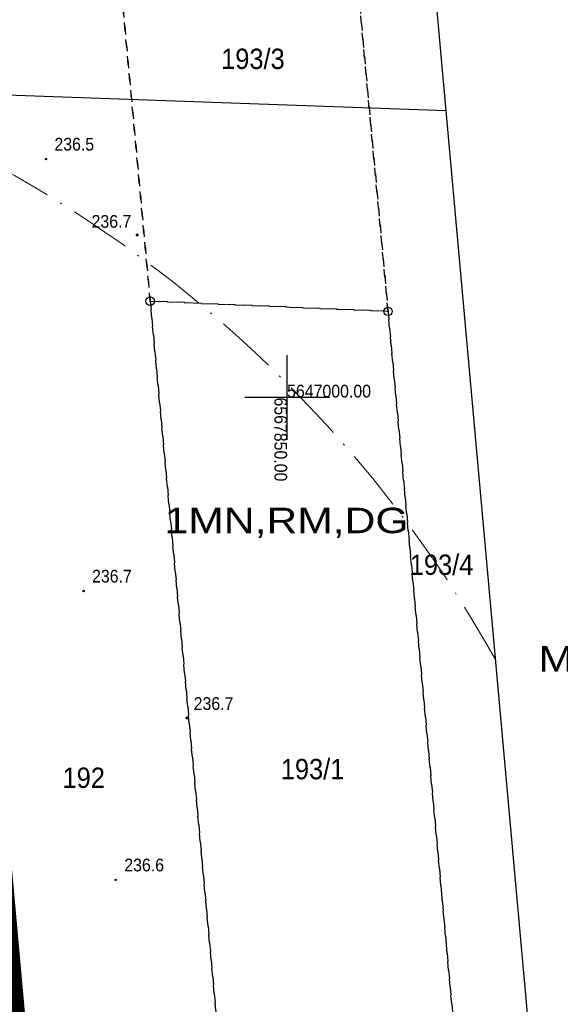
# Model space of a CAD drawing. Extents: x 40810 to 6568062, y -66833 to 5647073.
# Tile 23 of 32: x 6567834 to 6567866, y 5646964 to 5647022. Entities that reach past the tile are written whole.
import ezdxf
from ezdxf.enums import TextEntityAlignment as Align

# ---------------------------------------------------------------- set-up
doc = ezdxf.new("R2010")
doc.units = 0
doc.header["$MEASUREMENT"] = 0
for name, pattern in [('ACAD_ISO10W100', [18, 12, -3, 0, -3]), ('DGN_STYLE_2191', [1, -0.25, 0.5, -0.25]), ('KTJZ01_05', [2, 1.5, -0.5])]:
    doc.linetypes.add(name, pattern=pattern)
for name, color, linetype in [('BDOT1', 7, 'CONTINUOUS'), ('EWID', 7, 'CONTINUOUS'), ('PZAG', 7, 'CONTINUOUS'), ('REDAKCJA1', 7, 'CONTINUOUS'), ('Z-zielen', 62, 'CONTINUOUS')]:
    doc.layers.add(name, color=color, linetype=linetype)
doc.layers.add('wymiarowanie', color=176, linetype='CONTINUOUS', lineweight=9)
doc.styles.add('STYLE-GEO_140', font='geo_140.shx', dxfattribs={"bigfont": 'geo_140big.shx'})
doc.styles.add('STYLE-SWISSNRW_1250', font='SWISSNRW_1250.shx')

# ---------------------------------------------------------------- blocks, each defined once
blk = doc.blocks.new('K100')
at = {"layer": 'REDAKCJA1', "color": 7, "linetype": 'Continuous'}
for p, q in [((0, -50), (0, 50)), ((50, 0), (-50, 0))]:
    blk.add_line(p, q, dxfattribs=at)
blk = doc.blocks.new('DWG_H0_11')
at = {"layer": 'BDOT1', "linetype": 'Continuous'}
blk.add_hatch(color=7, dxfattribs=at).paths.add_polyline_path([(0.09, 0, 1), (-0.09, 0, 1)], flags=16)
at = {"layer": 'BDOT1', "color": 7, "linetype": 'Continuous'}
blk.add_lwpolyline([(0.09, 0, 1), (-0.09, 0, 1)], format="xyb", close=True, dxfattribs=at)
blk = doc.blocks.new('RTPW01_1')
at = {"layer": 'BDOT1', "color": 7, "linetype": 'Continuous'}
blk.add_circle((0, 0), 0.09, dxfattribs=at)
blk.add_blockref('DWG_H0_11', (0, 0), dxfattribs=at)
blk = doc.blocks.new('801_5')
at = {"layer": 'BDOT1', "linetype": 'Continuous'}
h = blk.add_hatch(color=7, dxfattribs=at)
edge = h.paths.add_edge_path()
edge.add_arc((-0.002, -0.004), 0.045, 0, 360)
at = {"layer": 'BDOT1', "color": 7, "linetype": 'Continuous'}
blk.add_circle((-0.002, -0.004), 0.045, dxfattribs=at)
blk = doc.blocks.new('EGBP04_1')
at = {"layer": 'EWID', "color": 92, "linetype": 'Continuous'}
blk.add_circle((0, 0), 0.5, dxfattribs=at)

msp = doc.modelspace()

# ---------------------------------------------------------------- hatches: boundary and pattern name
at = {"layer": 'Z-zielen', "linetype": 'Continuous'}
h = msp.add_hatch(dxfattribs=at)
h.set_pattern_fill('STIPPLE', color=256, style=0)
h.set_pattern_definition([(0, (0.04, 0.02), (0, 1), [0, -1]), (0, (0.36, 0.04), (0, 1), [0, -1]), (0, (0.18, 0.26), (0, 1), [0, -1]), (0, (0.4, 0.42), (0, 1), [0, -1]), (0, (0.14, 0.48), (0, 1), [0, -1]), (0, (0.22, 0.72), (0, 1), [0, -1]), (0, (0.08, 0.9), (0, 1), [0, -1]), (0, (0.4, 0.88), (0, 1), [0, -1]), (0, (0.64, 0.92), (0, 1), [0, -1]), (0, (0.76, 0.68), (0, 1), [0, -1]), (0, (0.96, 0.66), (0, 1), [0, -1]), (0, (0.96, 0.3), (0, 1), [0, -1]), (0, (0.78, 0.18), (0, 1), [0, -1]), (0, (0.5, 0.24), (0, 1), [0, -1]), (0, (0.68, 0.42), (0, 1), [0, -1]), (0, (0.5, 0.6), (0, 1), [0, -1]), (0, (0.92, 0.04), (0, 1), [0, -1])])
h.paths.add_polyline_path([(6567834.6, 5646957.495), (6567823.191, 5646957.827), (6567823.445, 5646965.336), (6567828.442, 5646965.168), (6567828.864, 5646977.66), (6567823.867, 5646977.829, 0.142655), (6567821.657, 5646986.499), (6567813.237, 5647000.769, 0.26076), (6567799.458, 5647008.176), (6567751.703, 5647007.367), (6567753.913, 5647007.405), (6567751.011, 5647008.834), (6567829.898, 5647009.741)])
h.paths.add_polyline_path([(6567821.79, 5646988.53), (6567828.8, 5646988.46), (6567828.94, 5647000.44), (6567821.94, 5647000.52)], flags=16)
h.paths.add_polyline_path([(6567821.94, 5647003.02), (6567820.471, 5647003.038), (6567820.304, 5646991.747), (6567818.548, 5646991.769), (6567820.448, 5646988.547), (6567821.79, 5646988.53)], flags=16)
h.paths.add_polyline_path([(6567829.53, 5646985.826, 1), (6567825.131, 5646985.826, 1)], flags=16)
h.paths.add_polyline_path([(6567821.94, 5647003.02), (6567825.04, 5647003.02), (6567825.04, 5647000.52), (6567821.94, 5647000.52)], flags=16)
edge = h.paths.add_edge_path()
edge.add_arc((6567747.432, 5647001.681), 7.112, 279.14086, 5.91901, ccw=False)
edge.add_line((6567748.561, 5646994.662), (6567748.006, 5647000.103))
edge.add_arc((6567753.178, 5646995.4), 6.991, 91.00106, 137.7188, ccw=False)
edge.add_line((6567753.056, 5647002.39), (6567754.503, 5647002.414))

# ---------------------------------------------------------------- linework, layer by layer
at = {"layer": 'EWID', "color": 92, "linetype": 'DGN_STYLE_2191'}
for p, q in [((6567839.32, 5647033.86), (6567841.93, 5647005.68)), ((6567841.93, 5647005.68), (6567839.32, 5647033.856)), ((6567855.95, 5647005.08), (6567853.27, 5647034.09)), ((6567853.27, 5647034.09), (6567855.95, 5647005.08)), ((6567847.46, 5646945.93), (6567841.93, 5647005.68)), ((6567841.93, 5647005.68), (6567855.95, 5647005.08)), ((6567855.95, 5647005.08), (6567841.93, 5647005.68)), ((6567841.93, 5647005.68), (6567847.46, 5646945.93)), ((6567855.95, 5647005.08), (6567861.45, 5646945.33)), ((6567861.45, 5646945.33), (6567855.95, 5647005.08))]:
    msp.add_line(p, q, dxfattribs=at)
at = {"layer": 'PZAG', "color": 53, "linetype": 'Continuous'}
msp.add_line((6567859.37, 5647016.91), (6567827.27, 5647018.04), dxfattribs=at)
at = {"layer": 'REDAKCJA1', "color": 133, "linetype": 'Continuous'}
msp.add_lwpolyline([(6567725.089, 5647031.92), (6567733.591, 5646935.664), (6567867.179, 5646930.3), (6567857.819, 5647034.168)], close=True, dxfattribs=at)
at = {"layer": 'wymiarowanie', "color": 30, "linetype": 'KTJZ01_05', "const_width": 1}
msp.add_lwpolyline([(6567786.84, 5647009.46), (6567747.21, 5647008.79), (6567747.783, 5647002.3), (6567752.41, 5646949.92), (6567823.25, 5646947.076), (6567823.41, 5646957.82), (6567834.6, 5646957.54), (6567830.44, 5647003.7), (6567829.858, 5647010.193), (6567786.84, 5647009.46)], dxfattribs=at)
at = {"layer": 'wymiarowanie', "color": 1, "linetype": 'ACAD_ISO10W100', "ltscale": 0.3}
msp.add_arc((6567796.86, 5646947.89), 75, 29.26094, 153.76929, dxfattribs=at)

# ---------------------------------------------------------------- block references
at = {"layer": 'BDOT1', "color": 7, "linetype": 'Continuous'}
for p in [(6567835.78, 5647014.06), (6567838, 5646988.59), (6567839.9, 5646971.56)]:
    msp.add_blockref('801_5', p, dxfattribs=at)
at = {"layer": 'BDOT1', "color": 7, "linetype": 'Continuous', "xscale": 0.5, "yscale": 0.5, "zscale": 0.5}
for p in [(6567841.16, 5647009.58), (6567844.09, 5646981.1)]:
    msp.add_blockref('RTPW01_1', p, dxfattribs=at)
at = {"layer": 'EWID', "color": 92, "linetype": 'Continuous', "xscale": 0.5, "yscale": 0.5, "zscale": 0.5}
for p in [(6567841.93, 5647005.68), (6567855.95, 5647005.08)]:
    msp.add_blockref('EGBP04_1', p, dxfattribs=at)
at = {"layer": 'REDAKCJA1', "color": 7, "linetype": 'Continuous', "xscale": 0.04999813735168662, "yscale": 0.04999813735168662, "zscale": 0.04999813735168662}
msp.add_blockref('K100', (6567850, 5647000), dxfattribs=at)

# ---------------------------------------------------------------- texts
at = {"layer": 'BDOT1', "color": 7, "linetype": 'Continuous', "style": 'STYLE-GEO_140', "width": 0.93336}
for s, p in [('236.5', (6567836.28, 5647014.56)), ('236.7', (6567838.5, 5646989.09)), ('236.6', (6567840.4, 5646972.06))]:
    msp.add_text(s, height=0.75, dxfattribs=at).set_placement(p)
at = {"layer": 'BDOT1', "color": 7, "linetype": 'Continuous', "style": 'STYLE-GEO_140', "width": 0.93328}
for p in [(6567839.643, 5647010.385), (6567845.663, 5646981.955)]:
    msp.add_text('236.7', height=0.75, dxfattribs=at).set_placement(p, align=Align.MIDDLE_CENTER)
at = {"layer": 'EWID', "color": 92, "linetype": 'Continuous', "style": 'STYLE-GEO_140', "width": 0.9333}
for s, p in [('193/3', (6567847.984, 5647019.97)), ('193/4', (6567859.108, 5646990.14)), ('193/1', (6567851.502, 5646978.09)), ('192', (6567838.009, 5646977.58))]:
    msp.add_text(s, height=1.2, dxfattribs=at).set_placement(p, align=Align.MIDDLE_CENTER)
at = {"layer": 'PZAG', "color": 191, "linetype": 'Continuous', "style": 'STYLE-SWISSNRW_1250', "width": 1.2}
msp.add_text('1MN,RM,DG', height=1.5, dxfattribs=at).set_placement((6567849.967, 5646992.75), align=Align.MIDDLE_CENTER)
at = {"layer": 'REDAKCJA1', "color": 7, "linetype": 'Continuous', "style": 'STYLE-GEO_140', "width": 0.93336}
msp.add_text('5647000.00', height=0.75, dxfattribs=at).set_placement((6567850, 5647000))
msp.add_text('6567850.00', height=0.75, rotation=270, dxfattribs=at).set_placement((6567850, 5647000), align=Align.TOP_LEFT)
at = {"layer": 'REDAKCJA1', "color": 191, "linetype": 'Continuous', "style": 'STYLE-SWISSNRW_1250', "width": 1.2}
msp.add_text('MN,RM,DG', height=1.5, dxfattribs=at).set_placement((6567871.309, 5646984.59), align=Align.MIDDLE_CENTER)

doc.saveas('drawing.dxf')
